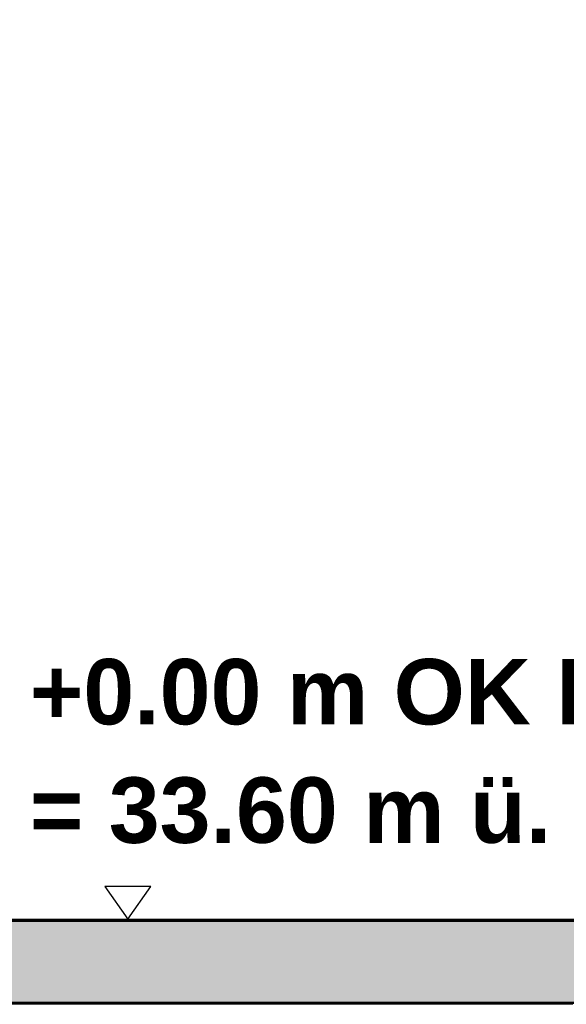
# Model space of a CAD drawing. Header units: metres. Extents: x 1314 to 1415, y -87 to -52.
# Tile 14 of 256: x 1319.64 to 1321.31, y -81.55 to -78.54. Entities that reach past the tile are written whole.
import ezdxf

# ---------------------------------------------------------------- set-up
doc = ezdxf.new("R2010")
doc.units = ezdxf.units.M
doc.header["$PDMODE"] = 65
doc.linetypes.add('AUSGEZOGEN', pattern=[0])
for name, color, linetype, lineweight in [('XR$2$Design', 4, 'AUSGEZOGEN', 13), ('XR$2$Wand', 1, 'AUSGEZOGEN', 50), ('XR$3$Beschriften', 4, 'AUSGEZOGEN', 13), ('XR$3$Maßlinie 1_50', 7, 'AUSGEZOGEN', 25), ('XR$4$Muster', 4, 'AUSGEZOGEN', 13)]:
    doc.layers.add(name, color=color, linetype=linetype, lineweight=lineweight)
doc.styles.add('ARIAL', font='arial.ttf')
doc.dimstyles.new('DIMSTYLE_12', dxfattribs={"dimtxt": 0.175, "dimasz": 0.15, "dimexe": 0, "dimexo": 0, "dimgap": 0.0875, "dimtad": 2, "dimrnd": 0.005, "dimzin": 4, "dimdsep": 46, "dimtxsty": 'ARIAL', "dimblk1": 'ALL_ML_KREIS', "dimblk2": 'ALL_ML_KREIS', "dimsah": 1, "dimcen": 0, "dimclrd": 3, "dimclre": 3, "dimclrt": 3, "dimadec": 0, "dimazin": 0, "dimtfac": 1, "dimtdec": 0, "dimtix": 1, "dimtmove": 2, "dimatfit": 3, "dimfxl": 0, "dimtzin": 0, "dimlwd": 0, "dimlwe": 25, "dimarcsym": 0})
doc.dimstyles.new('DIMSTYLE_3', dxfattribs={"dimtxt": 0.125, "dimasz": 0.15, "dimexe": 0, "dimexo": 0, "dimgap": 0.0625, "dimtad": 2, "dimdec": 1, "dimlfac": 100, "dimrnd": 0.5, "dimzin": 4, "dimdsep": 46, "dimtxsty": 'ARIAL', "dimblk1": 'ALL_ML_KREIS', "dimblk2": 'ALL_ML_KREIS', "dimsah": 1, "dimcen": 0, "dimclrd": 3, "dimclre": 3, "dimclrt": 3, "dimadec": 0, "dimazin": 0, "dimtfac": 1, "dimtdec": 0, "dimtix": 1, "dimtmove": 2, "dimatfit": 3, "dimfxl": 0, "dimtvp": 1.2, "dimtzin": 0, "dimlwd": 0, "dimlwe": 25, "dimarcsym": 0})
doc.dimstyles.new('DIMSTYLE_9', dxfattribs={"dimtxt": 0.125, "dimasz": 0.15, "dimexe": 0, "dimexo": 0, "dimgap": 0.0625, "dimtad": 2, "dimrnd": 0.005, "dimzin": 4, "dimdsep": 46, "dimtxsty": 'ARIAL', "dimblk1": 'ALL_ML_KREIS', "dimblk2": 'ALL_ML_KREIS', "dimsah": 1, "dimcen": 0, "dimclrd": 3, "dimclre": 3, "dimclrt": 3, "dimadec": 0, "dimazin": 0, "dimtfac": 1, "dimtdec": 0, "dimtix": 1, "dimtmove": 2, "dimatfit": 3, "dimfxl": 0, "dimtzin": 0, "dimlwd": 0, "dimlwe": 25, "dimarcsym": 0})

# ---------------------------------------------------------------- blocks, each defined once
blk = doc.blocks.new('MUSTERELEMENT_45')
at = {"layer": 'XR$2$Design', "color": 4, "linetype": 'AUSGEZOGEN', "lineweight": 13, "transparency": 33554687}
for p, q in [((1319.5696, -81.5458), (1319.6494, -81.5458)), ((1319.5696, -81.5508), (1319.6494, -81.5508)), ((1319.6494, -81.5458), (1319.7293, -81.5458)), ((1319.6494, -81.5458), (1319.6494, -81.5508)), ((1319.6494, -81.5458), (1319.6494, -81.5508)), ((1319.6494, -81.5468), (1319.6893, -81.5468)), ((1319.6494, -81.5478), (1319.6893, -81.5478)), ((1319.6494, -81.5488), (1319.6893, -81.5488)), ((1319.6494, -81.5498), (1319.6893, -81.5498)), ((1319.6494, -81.5508), (1319.7293, -81.5508)), ((1319.6893, -81.5458), (1319.6893, -81.5508)), ((1319.7293, -81.5458), (1319.8091, -81.5458)), ((1319.7293, -81.5458), (1319.7293, -81.5508)), ((1319.7293, -81.5458), (1319.7293, -81.5508)), ((1319.7293, -81.5468), (1319.7692, -81.5468)), ((1319.7293, -81.5478), (1319.7692, -81.5478)), ((1319.7293, -81.5488), (1319.7692, -81.5488)), ((1319.7293, -81.5498), (1319.7692, -81.5498)), ((1319.7293, -81.5508), (1319.8091, -81.5508)), ((1319.7692, -81.5458), (1319.7692, -81.5508)), ((1319.8091, -81.5458), (1319.8889, -81.5458)), ((1319.8091, -81.5458), (1319.8091, -81.5508)), ((1319.8091, -81.5458), (1319.8091, -81.5508)), ((1319.8091, -81.5468), (1319.849, -81.5468)), ((1319.8091, -81.5478), (1319.849, -81.5478)), ((1319.8091, -81.5488), (1319.849, -81.5488)), ((1319.8091, -81.5498), (1319.849, -81.5498)), ((1319.8091, -81.5508), (1319.8889, -81.5508)), ((1319.849, -81.5458), (1319.849, -81.5508)), ((1319.8889, -81.5458), (1319.9687, -81.5458)), ((1319.8889, -81.5458), (1319.8889, -81.5508)), ((1319.8889, -81.5458), (1319.8889, -81.5508)), ((1319.8889, -81.5468), (1319.9288, -81.5468)), ((1319.8889, -81.5478), (1319.9288, -81.5478)), ((1319.8889, -81.5488), (1319.9288, -81.5488)), ((1319.8889, -81.5498), (1319.9288, -81.5498)), ((1319.8889, -81.5508), (1319.9687, -81.5508)), ((1319.9288, -81.5458), (1319.9288, -81.5508)), ((1319.9687, -81.5458), (1320.0486, -81.5458)), ((1319.9687, -81.5458), (1319.9687, -81.5508)), ((1319.9687, -81.5458), (1319.9687, -81.5508)), ((1319.9687, -81.5468), (1320.0087, -81.5468)), ((1319.9687, -81.5478), (1320.0087, -81.5478)), ((1319.9687, -81.5488), (1320.0087, -81.5488)), ((1319.9687, -81.5498), (1320.0087, -81.5498)), ((1319.9687, -81.5508), (1320.0486, -81.5508)), ((1320.0087, -81.5458), (1320.0087, -81.5508)), ((1320.0486, -81.5458), (1320.1284, -81.5458)), ((1320.0486, -81.5458), (1320.0486, -81.5508)), ((1320.0486, -81.5458), (1320.0486, -81.5508)), ((1320.0486, -81.5468), (1320.0885, -81.5468)), ((1320.0486, -81.5478), (1320.0885, -81.5478)), ((1320.0486, -81.5488), (1320.0885, -81.5488)), ((1320.0486, -81.5498), (1320.0885, -81.5498)), ((1320.0486, -81.5508), (1320.1284, -81.5508)), ((1320.0885, -81.5458), (1320.0885, -81.5508)), ((1320.1284, -81.5458), (1320.2082, -81.5458)), ((1320.1284, -81.5458), (1320.1284, -81.5508)), ((1320.1284, -81.5458), (1320.1284, -81.5508)), ((1320.1284, -81.5468), (1320.1683, -81.5468)), ((1320.1284, -81.5478), (1320.1683, -81.5478)), ((1320.1284, -81.5488), (1320.1683, -81.5488)), ((1320.1284, -81.5498), (1320.1683, -81.5498)), ((1320.1284, -81.5508), (1320.2082, -81.5508)), ((1320.1683, -81.5458), (1320.1683, -81.5508)), ((1320.2082, -81.5458), (1320.288, -81.5458)), ((1320.2082, -81.5458), (1320.2082, -81.5508)), ((1320.2082, -81.5458), (1320.2082, -81.5508)), ((1320.2082, -81.5468), (1320.2481, -81.5468)), ((1320.2082, -81.5478), (1320.2481, -81.5478)), ((1320.2082, -81.5488), (1320.2481, -81.5488)), ((1320.2082, -81.5498), (1320.2481, -81.5498)), ((1320.2082, -81.5508), (1320.288, -81.5508)), ((1320.2481, -81.5458), (1320.2481, -81.5508)), ((1320.288, -81.5458), (1320.3679, -81.5458)), ((1320.288, -81.5458), (1320.288, -81.5508)), ((1320.288, -81.5458), (1320.288, -81.5508)), ((1320.288, -81.5468), (1320.328, -81.5468)), ((1320.288, -81.5478), (1320.328, -81.5478)), ((1320.288, -81.5488), (1320.328, -81.5488)), ((1320.288, -81.5498), (1320.328, -81.5498)), ((1320.288, -81.5508), (1320.3679, -81.5508)), ((1320.328, -81.5458), (1320.328, -81.5508)), ((1320.3679, -81.5458), (1320.4477, -81.5458)), ((1320.3679, -81.5458), (1320.3679, -81.5508)), ((1320.3679, -81.5458), (1320.3679, -81.5508)), ((1320.3679, -81.5468), (1320.4078, -81.5468)), ((1320.3679, -81.5478), (1320.4078, -81.5478)), ((1320.3679, -81.5488), (1320.4078, -81.5488)), ((1320.3679, -81.5498), (1320.4078, -81.5498)), ((1320.3679, -81.5508), (1320.4477, -81.5508)), ((1320.4078, -81.5458), (1320.4078, -81.5508)), ((1320.4477, -81.5458), (1320.5275, -81.5458)), ((1320.4477, -81.5458), (1320.4477, -81.5508)), ((1320.4477, -81.5458), (1320.4477, -81.5508)), ((1320.4477, -81.5468), (1320.4876, -81.5468)), ((1320.4477, -81.5478), (1320.4876, -81.5478)), ((1320.4477, -81.5488), (1320.4876, -81.5488)), ((1320.4477, -81.5498), (1320.4876, -81.5498)), ((1320.4477, -81.5508), (1320.5275, -81.5508)), ((1320.4876, -81.5458), (1320.4876, -81.5508)), ((1320.5275, -81.5458), (1320.6073, -81.5458)), ((1320.5275, -81.5458), (1320.5275, -81.5508)), ((1320.5275, -81.5458), (1320.5275, -81.5508)), ((1320.5275, -81.5468), (1320.5674, -81.5468)), ((1320.5275, -81.5478), (1320.5674, -81.5478)), ((1320.5275, -81.5488), (1320.5674, -81.5488)), ((1320.5275, -81.5498), (1320.5674, -81.5498)), ((1320.5275, -81.5508), (1320.6073, -81.5508)), ((1320.5674, -81.5458), (1320.5674, -81.5508)), ((1320.6073, -81.5458), (1320.6872, -81.5458)), ((1320.6073, -81.5458), (1320.6073, -81.5508)), ((1320.6073, -81.5458), (1320.6073, -81.5508)), ((1320.6073, -81.5468), (1320.6473, -81.5468)), ((1320.6073, -81.5478), (1320.6473, -81.5478)), ((1320.6073, -81.5488), (1320.6473, -81.5488)), ((1320.6073, -81.5498), (1320.6473, -81.5498)), ((1320.6073, -81.5508), (1320.6872, -81.5508)), ((1320.6473, -81.5458), (1320.6473, -81.5508)), ((1320.6872, -81.5458), (1320.767, -81.5458)), ((1320.6872, -81.5458), (1320.6872, -81.5508)), ((1320.6872, -81.5458), (1320.6872, -81.5508)), ((1320.6872, -81.5468), (1320.7271, -81.5468)), ((1320.6872, -81.5478), (1320.7271, -81.5478)), ((1320.6872, -81.5488), (1320.7271, -81.5488)), ((1320.6872, -81.5498), (1320.7271, -81.5498)), ((1320.6872, -81.5508), (1320.767, -81.5508)), ((1320.7271, -81.5458), (1320.7271, -81.5508)), ((1320.767, -81.5458), (1320.8468, -81.5458)), ((1320.767, -81.5458), (1320.767, -81.5508)), ((1320.767, -81.5458), (1320.767, -81.5508)), ((1320.767, -81.5468), (1320.8069, -81.5468)), ((1320.767, -81.5478), (1320.8069, -81.5478)), ((1320.767, -81.5488), (1320.8069, -81.5488)), ((1320.767, -81.5498), (1320.8069, -81.5498)), ((1320.767, -81.5508), (1320.8468, -81.5508)), ((1320.8069, -81.5458), (1320.8069, -81.5508)), ((1320.8468, -81.5458), (1320.9266, -81.5458)), ((1320.8468, -81.5458), (1320.8468, -81.5508)), ((1320.8468, -81.5458), (1320.8468, -81.5508)), ((1320.8468, -81.5468), (1320.8867, -81.5468)), ((1320.8468, -81.5478), (1320.8867, -81.5478)), ((1320.8468, -81.5488), (1320.8867, -81.5488)), ((1320.8468, -81.5498), (1320.8867, -81.5498)), ((1320.8468, -81.5508), (1320.9266, -81.5508)), ((1320.8867, -81.5458), (1320.8867, -81.5508)), ((1320.9266, -81.5458), (1321.0065, -81.5458)), ((1320.9266, -81.5458), (1320.9266, -81.5508)), ((1320.9266, -81.5458), (1320.9266, -81.5508)), ((1320.9266, -81.5468), (1320.9666, -81.5468)), ((1320.9266, -81.5478), (1320.9666, -81.5478)), ((1320.9266, -81.5488), (1320.9666, -81.5488)), ((1320.9266, -81.5498), (1320.9666, -81.5498)), ((1320.9266, -81.5508), (1321.0065, -81.5508)), ((1320.9666, -81.5458), (1320.9666, -81.5508)), ((1321.0065, -81.5458), (1321.0863, -81.5458)), ((1321.0065, -81.5458), (1321.0065, -81.5508)), ((1321.0065, -81.5458), (1321.0065, -81.5508)), ((1321.0065, -81.5468), (1321.0464, -81.5468)), ((1321.0065, -81.5478), (1321.0464, -81.5478)), ((1321.0065, -81.5488), (1321.0464, -81.5488)), ((1321.0065, -81.5498), (1321.0464, -81.5498)), ((1321.0065, -81.5508), (1321.0863, -81.5508)), ((1321.0464, -81.5458), (1321.0464, -81.5508)), ((1321.0863, -81.5458), (1321.1661, -81.5458)), ((1321.0863, -81.5458), (1321.0863, -81.5508)), ((1321.0863, -81.5458), (1321.0863, -81.5508)), ((1321.0863, -81.5468), (1321.1262, -81.5468)), ((1321.0863, -81.5478), (1321.1262, -81.5478)), ((1321.0863, -81.5488), (1321.1262, -81.5488)), ((1321.0863, -81.5498), (1321.1262, -81.5498)), ((1321.0863, -81.5508), (1321.1661, -81.5508)), ((1321.1262, -81.5458), (1321.1262, -81.5508)), ((1321.1661, -81.5458), (1321.2459, -81.5458)), ((1321.1661, -81.5458), (1321.1661, -81.5508)), ((1321.1661, -81.5458), (1321.1661, -81.5508)), ((1321.1661, -81.5468), (1321.206, -81.5468)), ((1321.1661, -81.5478), (1321.206, -81.5478)), ((1321.1661, -81.5488), (1321.206, -81.5488)), ((1321.1661, -81.5498), (1321.206, -81.5498)), ((1321.1661, -81.5508), (1321.2459, -81.5508)), ((1321.206, -81.5458), (1321.206, -81.5508)), ((1321.2459, -81.5458), (1321.3258, -81.5458)), ((1321.2459, -81.5458), (1321.2459, -81.5508)), ((1321.2459, -81.5458), (1321.2459, -81.5508)), ((1321.2459, -81.5468), (1321.2859, -81.5468)), ((1321.2459, -81.5478), (1321.2859, -81.5478)), ((1321.2459, -81.5488), (1321.2859, -81.5488)), ((1321.2459, -81.5498), (1321.2859, -81.5498)), ((1321.2459, -81.5508), (1321.3258, -81.5508)), ((1321.2859, -81.5458), (1321.2859, -81.5508))]:
    blk.add_line(p, q, dxfattribs=at)
blk = doc.blocks.new('NSY144')
at = {"color": 0, "linetype": 'ByBlock', "lineweight": -2}
for p, q in [((0.035, 0.05), (-0.035, 0.05)), ((-0.035, 0.05), (0, 0)), ((0, 0), (0.035, 0.05))]:
    blk.add_line(p, q, dxfattribs=at)
blk = doc.blocks.new('ALL_ML_KREIS')
at = {"color": 0, "linetype": 'ByBlock', "lineweight": -2}
for p, q in [((0, -0.5), (0, 0.5)), ((-1, 0), (0.5, 0))]:
    blk.add_line(p, q, dxfattribs=at)
blk.add_circle((0, 0), 0.15, dxfattribs=at)
blk = doc.blocks.new('*D95')
at = {"layer": 'DEFPOINTS', "color": 3, "linetype": 'AUSGEZOGEN', "lineweight": 25, "transparency": 33554687}
for p in [(1316.6068, -81.2911), (1316.7393, -81.3111), (1320.4213, -81.3111)]:
    blk.add_point(p, dxfattribs=at)
at = {"layer": 'XR$3$Maßlinie 1_50', "color": 3, "linetype": 'AUSGEZOGEN', "lineweight": -2, "transparency": 33554687}
for p, q in [((1316.4393, -81.2911), (1316.7393, -81.2911)), ((1316.7393, -81.3111), (1316.7393, -81.2911)), ((1317.0393, -81.3111), (1316.7393, -81.3111))]:
    blk.add_line(p, q, dxfattribs=at)
at = {"layer": 'XR$3$Maßlinie 1_50', "color": 3, "linetype": 'AUSGEZOGEN', "lineweight": 25, "transparency": 33554687, "xscale": 0.15, "yscale": 0.15, "zscale": 0.15}
for p, rotation in [((1316.7393, -81.3111), 270), ((1316.7393, -81.2911), 90)]:
    blk.add_blockref('ALL_ML_KREIS', p, dxfattribs=dict(at, rotation=rotation))
at = {"layer": 'XR$3$Maßlinie 1_50', "color": 3, "linetype": 'AUSGEZOGEN', "lineweight": 25, "transparency": 33554687, "insert": (1316.4268, -81.0614), "char_height": 0.125, "width": 0.375, "attachment_point": 5, "rotation": 90, "style": 'ARIAL'}
blk.add_mtext('\\A1;{\\A1;{2\\H0.082500;\\S^ ;}}', dxfattribs=at)
blk = doc.blocks.new('*D100')
at = {"layer": 'DEFPOINTS', "color": 3, "linetype": 'AUSGEZOGEN', "lineweight": 25, "transparency": 33554687}
for p in [(1318.1917, -74.2409), (1332.4917, -75.3797), (1318.1917, -83.7271)]:
    blk.add_point(p, dxfattribs=at)
at = {"layer": 'XR$3$Maßlinie 1_50', "color": 3, "linetype": 'AUSGEZOGEN', "lineweight": -2, "transparency": 33554687}
for p, q in [((1318.1917, -83.4271), (1318.1917, -83.7271)), ((1332.4917, -83.4271), (1332.4917, -83.7271)), ((1318.1917, -83.7271), (1332.4917, -83.7271))]:
    blk.add_line(p, q, dxfattribs=at)
at = {"layer": 'XR$3$Maßlinie 1_50', "color": 3, "linetype": 'AUSGEZOGEN', "lineweight": 25, "transparency": 33554687, "xscale": 0.15, "yscale": 0.15, "zscale": 0.15, "rotation": 180}
blk.add_blockref('ALL_ML_KREIS', (1318.1917, -83.7271), dxfattribs=at)
at = {"layer": 'XR$3$Maßlinie 1_50', "color": 3, "linetype": 'AUSGEZOGEN', "lineweight": 25, "transparency": 33554687, "xscale": 0.15, "yscale": 0.15, "zscale": 0.15}
blk.add_blockref('ALL_ML_KREIS', (1332.4917, -83.7271), dxfattribs=at)
at = {"layer": 'XR$3$Maßlinie 1_50', "color": 3, "linetype": 'AUSGEZOGEN', "lineweight": 25, "transparency": 33554687, "insert": (1325.3461, -83.6124), "char_height": 0.125, "width": 0.625, "attachment_point": 5, "style": 'ARIAL'}
blk.add_mtext('\\A1;{\\A1;{14.30\\H0.082500;\\S^ ;}}', dxfattribs=at)
blk = doc.blocks.new('*D103')
at = {"layer": 'DEFPOINTS', "color": 3, "linetype": 'AUSGEZOGEN', "lineweight": 25, "transparency": 33554687}
for p in [(1332.4917, -77.3423), (1318.1917, -77.5418), (1318.1917, -84.3412)]:
    blk.add_point(p, dxfattribs=at)
at = {"layer": 'XR$3$Maßlinie 1_50', "color": 3, "linetype": 'AUSGEZOGEN', "lineweight": -2, "transparency": 33554687}
for p, q in [((1318.1917, -84.0412), (1318.1917, -84.3412)), ((1332.4917, -84.0412), (1332.4917, -84.3412)), ((1318.1917, -84.3412), (1332.4917, -84.3412))]:
    blk.add_line(p, q, dxfattribs=at)
at = {"layer": 'XR$3$Maßlinie 1_50', "color": 3, "linetype": 'AUSGEZOGEN', "lineweight": 25, "transparency": 33554687, "xscale": 0.15, "yscale": 0.15, "zscale": 0.15, "rotation": 180}
blk.add_blockref('ALL_ML_KREIS', (1318.1917, -84.3412), dxfattribs=at)
at = {"layer": 'XR$3$Maßlinie 1_50', "color": 3, "linetype": 'AUSGEZOGEN', "lineweight": 25, "transparency": 33554687, "xscale": 0.15, "yscale": 0.15, "zscale": 0.15}
blk.add_blockref('ALL_ML_KREIS', (1332.4917, -84.3412), dxfattribs=at)
at = {"layer": 'XR$3$Maßlinie 1_50', "color": 3, "linetype": 'AUSGEZOGEN', "lineweight": 25, "transparency": 33554687, "insert": (1325.3481, -84.2007), "char_height": 0.175, "width": 0.875, "attachment_point": 5, "style": 'ARIAL'}
blk.add_mtext('\\A1;{\\fArial|i0|b1;\\A1;{14.30\\H0.115500;\\S^ ;}}', dxfattribs=at)
blk = doc.blocks.new('*D119')
at = {"layer": 'DEFPOINTS', "color": 3, "linetype": 'AUSGEZOGEN', "lineweight": 25, "transparency": 33554687}
for p in [(1318.5917, -77.0472), (1332.0917, -78.1019), (1318.5917, -83.1268)]:
    blk.add_point(p, dxfattribs=at)
at = {"layer": 'XR$3$Maßlinie 1_50', "color": 3, "linetype": 'AUSGEZOGEN', "lineweight": -2, "transparency": 33554687}
for p, q in [((1318.5917, -82.8268), (1318.5917, -83.1268)), ((1332.0917, -82.8218), (1332.0917, -83.1268)), ((1318.5917, -83.1268), (1332.0917, -83.1268))]:
    blk.add_line(p, q, dxfattribs=at)
at = {"layer": 'XR$3$Maßlinie 1_50', "color": 3, "linetype": 'AUSGEZOGEN', "lineweight": 25, "transparency": 33554687, "xscale": 0.15, "yscale": 0.15, "zscale": 0.15, "rotation": 180}
blk.add_blockref('ALL_ML_KREIS', (1318.5917, -83.1268), dxfattribs=at)
at = {"layer": 'XR$3$Maßlinie 1_50', "color": 3, "linetype": 'AUSGEZOGEN', "lineweight": 25, "transparency": 33554687, "xscale": 0.15, "yscale": 0.15, "zscale": 0.15}
blk.add_blockref('ALL_ML_KREIS', (1332.0917, -83.1268), dxfattribs=at)
at = {"layer": 'XR$3$Maßlinie 1_50', "color": 3, "linetype": 'AUSGEZOGEN', "lineweight": 25, "transparency": 33554687, "insert": (1325.3461, -83.0121), "char_height": 0.125, "width": 0.625, "attachment_point": 5, "style": 'ARIAL'}
blk.add_mtext('\\A1;{\\A1;{13.50\\H0.082500;\\S^ ;}}', dxfattribs=at)

msp = doc.modelspace()

# ---------------------------------------------------------------- hatches: boundary and pattern name
at = {"layer": 'XR$4$Muster', "linetype": 'AUSGEZOGEN', "lineweight": 13, "transparency": 33554687}
h = msp.add_hatch(dxfattribs=at)
h.set_pattern_fill('MUSTER', color=3, scale=0.09, angle=45, style=0, pattern_type=2)
h.set_pattern_definition([(45, (-3e-17, 0.25456), (-1e-17, 0.1272792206), [0.09, -0.09]), (135, (-3e-17, 0.25456), (-0.1272792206, 1e-17), [0.09, -0.09])])
h.paths.add_polyline_path([(1332.3217, -81.2961), (1318.6117, -81.2961), (1318.6117, -81.5461), (1332.3217, -81.5461)], flags=0)

# ---------------------------------------------------------------- linework, layer by layer
at = {"layer": 'XR$2$Design', "color": 3, "linetype": 'AUSGEZOGEN', "lineweight": 25, "transparency": 33554687}
msp.add_line((1318.6117, -81.2911), (1332.3417, -81.2911), dxfattribs=at)
at = {"layer": 'XR$2$Wand', "color": 1, "linetype": 'AUSGEZOGEN', "lineweight": 50, "transparency": 33554687}
for p, q in [((1318.6117, -81.2961), (1332.3417, -81.2961)), ((1318.6117, -81.5461), (1332.3417, -81.5461))]:
    msp.add_line(p, q, dxfattribs=at)

# ---------------------------------------------------------------- block references
at = {"layer": 'XR$2$Design', "color": 4, "linetype": 'AUSGEZOGEN', "lineweight": 13, "transparency": 33554687}
msp.add_blockref('MUSTERELEMENT_45', (0, 0), dxfattribs=at)
at = {"layer": 'XR$3$Beschriften', "color": 3, "lineweight": 25, "transparency": 33554687, "xscale": 1.999999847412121, "yscale": 1.999999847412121, "zscale": 1.999999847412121}
msp.add_blockref('NSY144', (1319.9669, -81.2911), dxfattribs=at)

# ---------------------------------------------------------------- texts
at = {"layer": 'XR$3$Maßlinie 1_50', "color": 4, "linetype": 'AUSGEZOGEN', "lineweight": 25, "transparency": 33554687, "insert": (1319.6682, -80.4964), "char_height": 0.2, "width": 2.735148, "attachment_point": 1, "line_spacing_factor": 1.084337, "style": 'ARIAL'}
msp.add_mtext('\\A1;{\\fArial|i0|b1;\\H0.200000;\\W1.000000;\\C4;+0.00 m OK FFB EG}\\P{\\fArial|i0|b1;\\H0.200000;\\W1.000000;\\C4;= 33.60 m ü. DHHN}\\P', dxfattribs=at)

# ---------------------------------------------------------------- dimensions: what is measured, and where the dimension line sits
at = {"layer": 'XR$3$Maßlinie 1_50', "color": 3, "linetype": 'AUSGEZOGEN', "lineweight": 25, "transparency": 33554687}
for base, p1, p2, dimstyle, picture, middle in [((1332.4917, -83.7271), (1318.1917, -83.4271), (1332.4917, -83.4271), 'DIMSTYLE_9', '*D100', (1325.3461, -83.6124)), ((1332.0917, -83.1268), (1318.5917, -82.8268), (1332.0917, -82.8218), 'DIMSTYLE_9', '*D119', (1325.3461, -83.0121)), ((1332.4917, -84.3412), (1318.1917, -84.0412), (1332.4917, -84.0412), 'DIMSTYLE_12', '*D103', (1325.3481, -84.2007))]:
    dim = msp.add_linear_dim(base=base, p1=p1, p2=p2, dimstyle=dimstyle, override={"dimpost": '<>', "dimclrd": 3, "dimclre": 3, "dimclrt": 3, "dimlwd": 0, "dimlwe": 25}, dxfattribs=at)
    dim.commit()
    dim.dimension.update_dxf_attribs({"geometry": picture, "text_midpoint": middle, "dimtype": 160})
dim = msp.add_linear_dim(base=(1316.7393, -81.2911), p1=(1317.0393, -81.3111), p2=(1316.4393, -81.2911), angle=90, dimstyle='DIMSTYLE_3', override={"dimpost": '<>', "dimclrd": 3, "dimclre": 3, "dimclrt": 3, "dimlwd": 0, "dimlwe": 25}, dxfattribs=at)
dim.commit()
dim.dimension.update_dxf_attribs({"geometry": '*D95', "text_midpoint": (1316.4268, -81.0614), "dimtype": 160})

doc.saveas('drawing.dxf')
